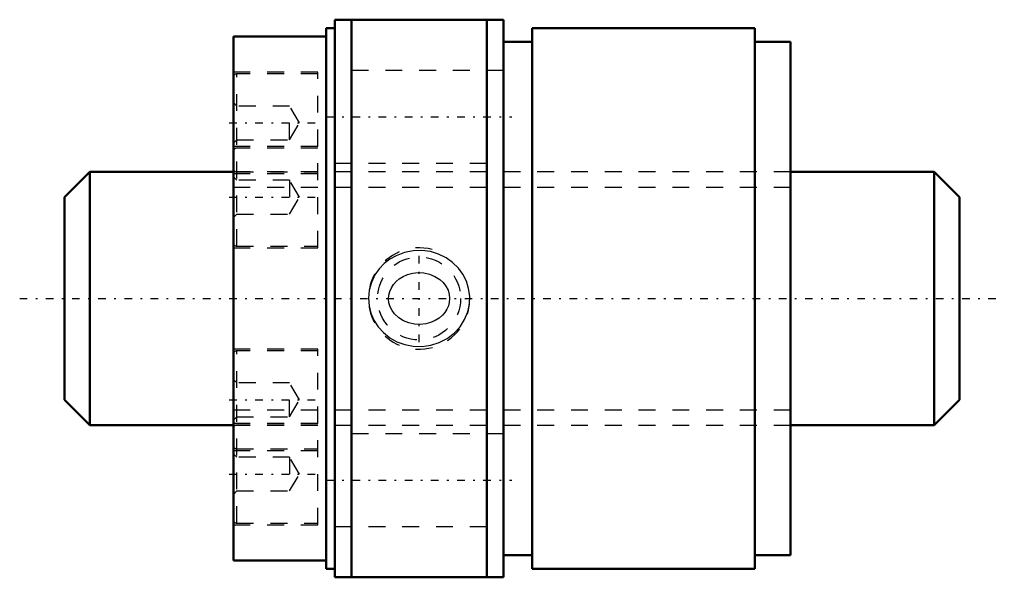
# Model space of a CAD drawing. Header units: millimetres. Extents: x -12.7 to 45.6, y -16.5 to 16.5.
import ezdxf

# ---------------------------------------------------------------- set-up
doc = ezdxf.new("R2010")
doc.units = ezdxf.units.MM
doc.linetypes.add('Center', pattern=[1.5, 0.45, -0.5, 0.05, -0.5])
doc.linetypes.add('Dashed', pattern=[2, 1, -1])
for name, color, linetype, lineweight in [('2d ConnectionPoints', 7, 'Continuous', 50), ('AM_0', 7, 'Continuous', 50), ('AM_5', 3, 'Continuous', 25), ('AM_7', 7, 'Center', 25), ('AM_9', 6, 'Dashed', 25)]:
    doc.layers.add(name, color=color, linetype=linetype, lineweight=lineweight)

# ---------------------------------------------------------------- blocks, each defined once
blk = doc.blocks.new('1_N0130WGF1530_1Nut_0_in_WGF1530_1G1_53LC3_N0_13_0_0_4')
at = {"layer": 'AM_0'}
for p, q in [((6, 16.5), (6, -16.5)), ((6, 16.5), (16, 16.5)), ((7, 16.5), (7, -16.5)), ((15, 16.5), (15, -16.5)), ((16, 16.5), (16, -16.5)), ((5.5, 16), (5.5, -16)), ((6, 16), (5.5, 16)), ((17.7, 16), (17.7, -16)), ((30.875, 16), (17.7, 16)), ((30.875, 16), (30.875, -16)), ((0, 15.5), (0, -15.5)), ((5.5, 15.5), (0, 15.5)), ((17.7, 15.2), (16, 15.2)), ((33, 15.2), (30.875, 15.2)), ((33, 15.2), (33, -15.2)), ((0, -15.5), (5.5, -15.5)), ((16, -15.2), (17.7, -15.2)), ((30.875, -15.2), (33, -15.2)), ((5.5, -16), (6, -16)), ((17.7, -16), (30.875, -16)), ((16, -16.5), (6, -16.5))]:
    blk.add_line(p, q, dxfattribs=at)
at = {"layer": 'AM_5', "linetype": 'Dashed'}
blk.add_arc((11, 0), 3, 75, 15, dxfattribs=at)
at = {"layer": 'AM_7'}
for p, q in [((5.5, 10.75), (16.5, 10.75)), ((-0.25, 10.392), (5.25, 10.392)), ((-0.25, 6), (5.25, 6)), ((11, -2.581), (11, 2.581)), ((-0.25, -6), (5.25, -6)), ((-0.25, -10.392), (5.25, -10.392)), ((5.5, -10.75), (16.5, -10.75))]:
    blk.add_line(p, q, dxfattribs=at)
at = {"layer": 'AM_9'}
for p, q in [((16, 13.5), (6, 13.5)), ((5, 13.392), (0, 13.392)), ((5, 13.292), (0.2, 13.292)), ((0.2, 3.1), (0.2, 13.292)), ((5, 3), (5, 13.392)), ((0.2, 11.392), (0, 11.592)), ((3.333, 11.392), (0.2, 11.392)), ((3.333, 9.392), (3.333, 11.392)), ((3.911, 10.392), (3.333, 11.392)), ((3.333, 9.392), (3.911, 10.392)), ((0, 9.192), (0.2, 9.392)), ((0.2, 9.392), (3.333, 9.392)), ((5, 9), (0, 9)), ((5, 8.9), (0.2, 8.9)), ((6, 8), (16, 8)), ((33, 7.5), (0, 7.5)), ((0, 7.392), (5, 7.392)), ((0.2, 7), (0, 7.2)), ((0.2, 7.492), (5, 7.492)), ((3.333, 7), (0.2, 7)), ((3.911, 6), (3.333, 7)), ((3.333, 7), (3.333, 5)), ((3.333, 5), (3.911, 6)), ((0, 4.8), (0.2, 5)), ((0.2, 5), (3.333, 5)), ((0, 3), (5, 3)), ((0.2, 3.1), (5, 3.1)), ((5, -3), (0, -3)), ((5, -3.1), (0.2, -3.1)), ((0.2, -13.292), (0.2, -3.1)), ((5, -13.392), (5, -3)), ((0.2, -5), (0, -4.8)), ((3.333, -5), (0.2, -5)), ((3.333, -7), (3.333, -5)), ((3.911, -6), (3.333, -5)), ((3.333, -7), (3.911, -6)), ((0, -7.2), (0.2, -7)), ((5, -7.392), (0, -7.392)), ((0, -7.5), (33, -7.5)), ((0.2, -7), (3.333, -7)), ((5, -7.492), (0.2, -7.492)), ((16, -8), (6, -8)), ((0, -9), (5, -9)), ((0.2, -9.392), (0, -9.192)), ((0.2, -8.9), (5, -8.9)), ((3.333, -9.392), (0.2, -9.392)), ((3.911, -10.392), (3.333, -9.392)), ((3.333, -9.392), (3.333, -11.392)), ((3.333, -11.392), (3.911, -10.392)), ((0, -11.592), (0.2, -11.392)), ((0.2, -11.392), (3.333, -11.392)), ((0, -13.392), (5, -13.392)), ((0.2, -13.292), (5, -13.292)), ((6, -13.5), (16, -13.5))]:
    blk.add_line(p, q, dxfattribs=at)
for points in [[(8.933, 2.062), (8.634, 1.748), (8.385, 1.394), (8.175, 0.955), (8.044, 0.487), (8, 0.025), (8.036, -0.437), (8.146, -0.876), (8.326, -1.29), (8.576, -1.676), (8.885, -2.018), (9.261, -2.318), (9.681, -2.556), (10.156, -2.731), (10.653, -2.828), (11.176, -2.841), (11.694, -2.769), (12.197, -2.609), (12.666, -2.367), (13.078, -2.052), (13.429, -1.67), (13.695, -1.249), (13.882, -0.788), (13.98, -0.328), (13.996, 0.143), (13.934, 0.592), (13.798, 1.025), (13.592, 1.431), (13.324, 1.799), (12.986, 2.132), (12.6, 2.407), (12.153, 2.627), (11.675, 2.773), (11.161, 2.842), (10.642, 2.826), (10.125, 2.722), (9.632, 2.533), (9.266, 2.322), (8.933, 2.062)], [(9.485, 0.833), (9.641, 1.007), (9.82, 1.158), (10.058, 1.306), (10.317, 1.419), (10.626, 1.5), (10.945, 1.534), (11.285, 1.515), (11.618, 1.44), (11.934, 1.31), (12.222, 1.126), (12.421, 0.944), (12.587, 0.731), (12.712, 0.49), (12.788, 0.229), (12.809, -0.002), (12.788, -0.233), (12.732, -0.438), (12.645, -0.633), (12.523, -0.822), (12.375, -0.991), (12.178, -1.16), (11.958, -1.298), (11.683, -1.419), (11.391, -1.497), (11.06, -1.533), (10.728, -1.516), (10.392, -1.443), (10.074, -1.314), (9.79, -1.135), (9.545, -0.905), (9.399, -0.709), (9.288, -0.492), (9.217, -0.256), (9.191, -0.012), (9.208, 0.206), (9.261, 0.418), (9.356, 0.635), (9.485, 0.833)]]:
    blk.add_lwpolyline(points, dxfattribs=at)
blk.add_circle((11, 0), 2.458, dxfattribs=at)
for centre, start, end in [((0.2, 13.092), 90, 180), ((0.2, 8.7), 90, 180), ((0.2, 7.692), 180, 270), ((0.2, 3.3), 180, 270), ((0.2, -3.3), 90, 180), ((0.2, -7.692), 90, 180), ((0.2, -8.7), 180, 270), ((0.2, -13.092), 180, 270)]:
    blk.add_arc(centre, 0.2, start, end, dxfattribs=at)
blk = doc.blocks.new('2_N0130WGF1530_10Shaft_0_in_WGF1530_1G1_53LC3_N0_13_0_0_4')
at = {"layer": 'AM_0'}
for p, q in [((-8.5, 7.5), (-10, 6)), ((-8.5, 7.5), (-8.5, -7.5)), ((0, 7.5), (-8.5, 7.5)), ((41.5, 7.5), (33, 7.5)), ((43, 6), (41.5, 7.5)), ((41.5, 7.5), (41.5, -7.5)), ((-10, 6), (-10, -6)), ((43, 6), (43, -6)), ((-10, -6), (-8.5, -7.5)), ((41.5, -7.5), (43, -6)), ((-8.5, -7.5), (0, -7.5)), ((33, -7.5), (41.5, -7.5))]:
    blk.add_line(p, q, dxfattribs=at)
at = {"layer": 'AM_5', "linetype": 'Dashed'}
for p, q in [((0, 6.58), (33, 6.58)), ((0, -6.58), (33, -6.58))]:
    blk.add_line(p, q, dxfattribs=at)
at = {"layer": 'AM_7'}
blk.add_line((-12.65, 0), (45.65, 0), dxfattribs=at)
at = {"layer": 'AM_9'}
for p, q in [((33, 7.5), (0, 7.5)), ((0, -7.5), (33, -7.5))]:
    blk.add_line(p, q, dxfattribs=at)

msp = doc.modelspace()

# ---------------------------------------------------------------- linework, layer by layer
at = {"layer": '2d ConnectionPoints'}
msp.add_point((0, 0), dxfattribs=at)

# ---------------------------------------------------------------- block references
for name in ['1_N0130WGF1530_1Nut_0_in_WGF1530_1G1_53LC3_N0_13_0_0_4', '2_N0130WGF1530_10Shaft_0_in_WGF1530_1G1_53LC3_N0_13_0_0_4']:
    msp.add_blockref(name, (0, 0))

doc.saveas('drawing.dxf')
